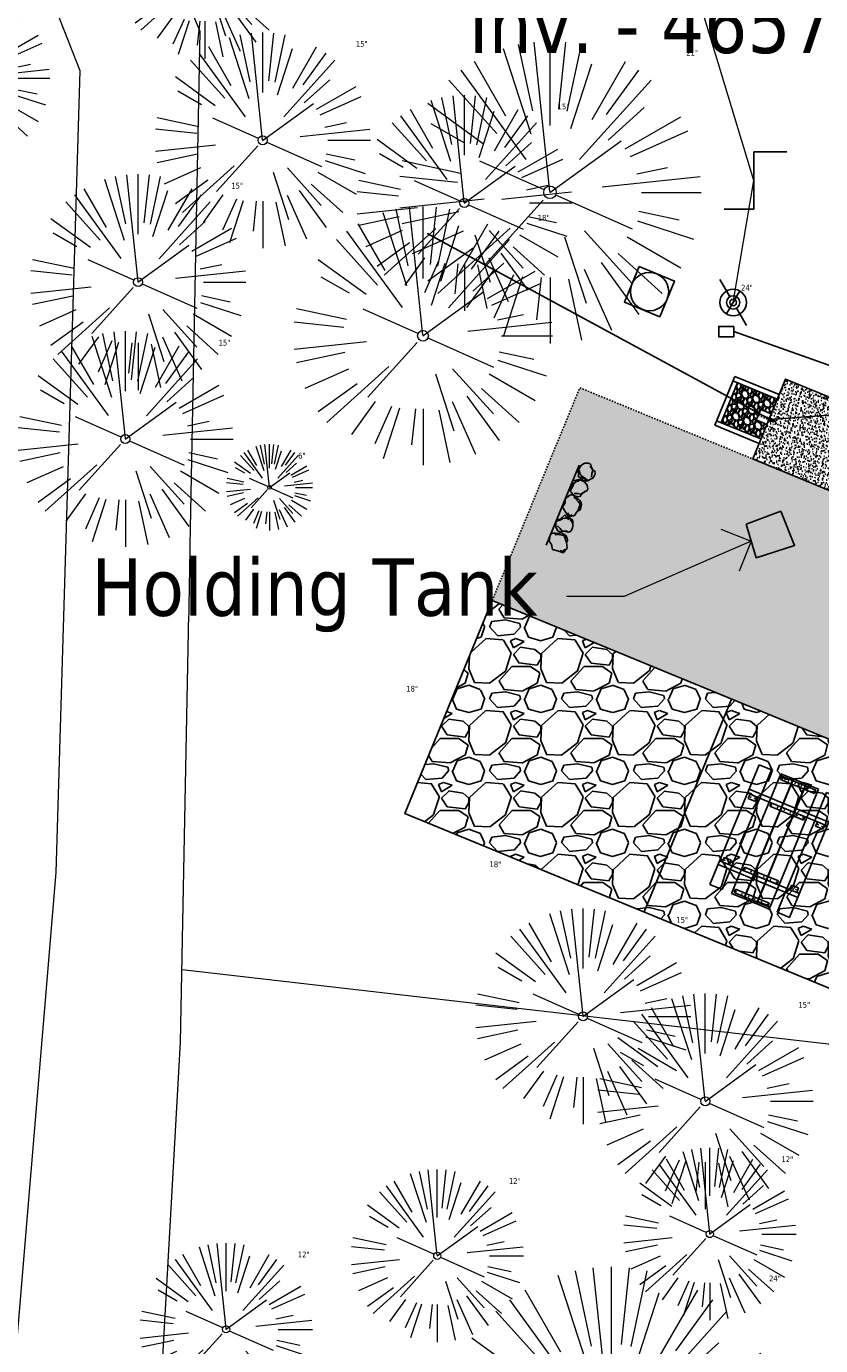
# Model space of a CAD drawing. Header units: feet. Extents: x 1133447 to 1140710, y 647622 to 649877.
# Tile 11 of 84: x 1134484 to 1134539, y 648475 to 648567. Entities that reach past the tile are written whole.
import ezdxf
from ezdxf import colors
from ezdxf.entities.mleader import LeaderData, LeaderLine
from ezdxf.lldxf.tags import DXFTag
from ezdxf.math import Vec2, Vec3

# ---------------------------------------------------------------- set-up
doc = ezdxf.new("R2010")
doc.units = ezdxf.units.FT
doc.header["$MEASUREMENT"] = 0
doc.linetypes.add('HIDDEN4', pattern=[0.09375, 0.0625, -0.03125])
doc.linetypes.add('RAD', pattern=[0.13, 0.08, -0.05])
for name, color, linetype in [('-AGGREGATE', 8, 'Continuous'), ('-BARRIERROCK', 6, 'Continuous'), ('-BOLTS-LAGS-SCREWS', 7, 'Continuous'), ('-CONCRETE', 9, 'Continuous'), ('-HARDWARE', 7, 'Continuous'), ('-TIMBER', 5, 'Continuous'), ('-WOOD', 5, 'Continuous'), ('C-CAMPSITE-PADS', 6, 'Continuous'), ('C-PRKG-ASPH', 8, 'Continuous'), ('C-PRKG-GRVL', 8, 'Continuous'), ('C-PRKG-WHEL-STOP', 9, 'Continuous'), ('C-ROAD-GRVL', 1, 'RAD'), ('C-SWLK-CONC', 6, 'Continuous'), ('C-SWLK-CONC-PATT', 8, 'Continuous'), ('C-SWLK-GRVL-PATT', 8, 'Continuous'), ('C-UTIL-ELEC-MEP', 7, 'UGE (.5x)'), ('C-UTIL-HYDRANT', 5, 'Continuous'), ('C-UTIL-WATER-MEP', 7, 'WATER (.5x)'), ('G-XREF', 7, 'Continuous'), ('L-BARRIERROCK', 6, 'Continuous'), ('V-UTIL-WATR-STRC', 8, 'Continuous')]:
    doc.layers.add(name, color=color, linetype=linetype)
for name, color, linetype, lineweight in [('-ANGLE-IRON', 8, 'Continuous', 25), ('V-SITE-VEGE', 8, 'Continuous', 18), ('V-SITE-VEGE-TEXT', 8, 'Continuous', 18), ('V-UTIL-POWR-LINE-UNDR', 8, 'EXIST_PROP POWER UNDERGROUND LINE 1', 15), ('V-UTIL-WATR-LINE', 8, 'WATER', 15)]:
    doc.layers.add(name, color=color, linetype=linetype, lineweight=lineweight)
doc.layers.add('V-ANNO-TEXT', color=7, linetype='Continuous', lineweight=13, plot=False)
doc.styles.add('SEI-Dim & Leader', font='tahoma.ttf')
doc.styles.get("Standard").update_dxf_attribs({"font": 'arial.ttf'})
tags = doc.linetypes.add('EXIST_PROP POWER UNDERGROUND LINE 1', pattern='A,1.5,-0.2,["P-UG",Standard,S=0.08,R=0,X=-0.1,Y=-0.04],-0.3', length=2).pattern_tags.tags
tags[6] = DXFTag(74, 10)
tags = doc.linetypes.add('UGE (.5x)', pattern='A,0.75,-0.2,["UGE",Standard,S=0.08,R=0,X=-0.1,Y=-0.04],-0.2', length=1.15).pattern_tags.tags
tags[6] = DXFTag(74, 10)
tags = doc.linetypes.add('WATER', pattern='A,1.5,-0.2,["W",Standard,S=0.08,R=0,X=-0.1,Y=-0.04],-0.05', length=1.75).pattern_tags.tags
tags[6] = DXFTag(74, 10)
tags = doc.linetypes.add('WATER (.5x)', pattern='A,0.75,-0.2,["W",Standard,S=0.08,R=0,X=-0.1,Y=-0.04],-0.05', length=1).pattern_tags.tags
tags[6] = DXFTag(74, 10)

# ---------------------------------------------------------------- blocks, each defined once
blk = doc.blocks.new('V-SITE-VEGE-Coniferious Tree 2')
at = {"color": 0, "linetype": 'ByBlock'}
for p, q in [((-0.0003, 0.0026), (-0.0523, 0.4973)), ((0, 0.2219), (0, 0.5)), ((0.0289, 0.2753), (0.0522, 0.4973)), ((-0.0626, 0.1926), (-0.1545, 0.4755)), ((-0.0575, 0.2704), (-0.104, 0.4891)), ((0.0572, 0.2693), (0.1039, 0.4891)), ((-0.146, 0.2528), (-0.25, 0.433)), ((0.0685, 0.211), (0.1382, 0.4256)), ((0.1391, 0.2411), (0.25, 0.433)), ((-0.0791, 0.1089), (-0.2939, 0.4045)), ((0.1869, 0.2573), (0.2939, 0.4045)), ((-0.1757, 0.1951), (-0.3346, 0.3716)), ((0.0978, 0.1086), (0.3345, 0.3716)), ((-0.2201, 0.1599), (-0.4046, 0.2939)), ((0.192, 0.1729), (0.3116, 0.2806)), ((0.2488, 0.1436), (0.433, 0.25)), ((-0.2844, 0.1642), (-0.3931, 0.227)), ((0.2659, 0.1184), (0.4568, 0.2034)), ((-0.0009, -0.0007), (0.235, 0.1707)), ((-0.2961, 0.0629), (-0.4891, 0.1039)), ((-0.0199, 0.0089), (-0.2319, 0.1032)), ((0.2873, 0.0611), (0.3885, 0.0826)), ((-0.306, 0.0322), (-0.4973, 0.0523)), ((0.1731, 0.0182), (0.4972, 0.0523)), ((0.3025, 0), (0.5, 0)), ((-0.2183, -0.0229), (-0.4973, -0.0523)), ((-0.023, -0.0255), (-0.2138, -0.2374)), ((0.0185, -0.0083), (0.272, -0.1211)), ((-0.3022, -0.0642), (-0.4891, -0.1039)), ((0.2936, -0.0624), (0.4274, -0.0908)), ((0.2891, -0.094), (0.4755, -0.1545)), ((-0.2881, -0.1283), (-0.4568, -0.2034)), ((-0.132, -0.1189), (-0.3716, -0.3346)), ((0.0478, -0.1473), (0.1192, -0.3671)), ((0.1144, -0.1271), (0.2718, -0.3019)), ((0.2555, -0.1475), (0.433, -0.25)), ((-0.2545, -0.1849), (-0.4046, -0.2939)), ((0.2254, -0.2029), (0.3716, -0.3346)), ((-0.1843, -0.2536), (-0.2767, -0.3808)), ((0.1131, -0.2541), (0.2033, -0.4568)), ((0.1689, -0.2325), (0.2939, -0.4045)), ((-0.1214, -0.2725), (-0.1856, -0.4168)), ((-0.091, -0.2799), (-0.1545, -0.4755)), ((-0.0297, -0.2818), (-0.0443, -0.4216)), ((0, -0.2818), (0, -0.5)), ((0.061, -0.2873), (0.1039, -0.4891))]:
    blk.add_line(p, q, dxfattribs=at)
blk.add_circle((0, 0), 0.0208)
blk = doc.blocks.new('V-UTIL-IRRI-Spigot')
for points in [[(-1, 1.732), (-0.5, 0.866)], [(-0.5, -0.866), (0.5, 0.866)], [(0.5, -0.866), (1, -1.732)]]:
    blk.add_lwpolyline(points)
for radius in [1, 0.5]:
    blk.add_circle((0, 0), radius)
blk = doc.blocks.new('*U969', base_point=(1134533.417, 648547.604))
at = {"xscale": 0.9237604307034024, "yscale": 0.9237604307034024, "zscale": 0.9237604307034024}
blk.add_blockref('V-UTIL-IRRI-Spigot', (1134533.417, 648547.604), dxfattribs=at)
blk = doc.blocks.new('V-UTIL-WATR-Valve')
for p, q in [((0, 0.0484), (0.0556, 0.0484)), ((0, -0.0484), (0, 0.0484)), ((-0.0494, -0.0484), (0, -0.0484))]:
    blk.add_line(p, q)
blk = doc.blocks.new('*U970', base_point=(1134534.843, 648556.084))
at = {"xscale": 41.34403091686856, "yscale": 41.34403091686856, "zscale": 41.34403091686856}
blk.add_blockref('V-UTIL-WATR-Valve', (1134534.843, 648556.084), dxfattribs=at)
blk = doc.blocks.new('_Open90')
at = {"color": 0, "linetype": 'ByBlock', "lineweight": -2}
for p, q in [((-0.5, 0.5), (0, 0)), ((0, 0), (-1, 0)), ((0, 0), (-0.5, -0.5))]:
    blk.add_line(p, q, dxfattribs=at)
blk = doc.blocks.new('*U1021', base_point=(1134533.417, 648547.604))
at = {"xscale": 0.9237604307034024, "yscale": 0.9237604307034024, "zscale": 0.9237604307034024}
blk.add_blockref('V-UTIL-IRRI-Spigot', (1134533.417, 648547.604), dxfattribs=at)
blk = doc.blocks.new('*U1022', base_point=(1134534.843, 648556.084))
at = {"xscale": 41.34403091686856, "yscale": 41.34403091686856, "zscale": 41.34403091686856}
blk.add_blockref('V-UTIL-WATR-Valve', (1134534.843, 648556.084), dxfattribs=at)
blk = doc.blocks.new("3'_BarrierRock")
at = {"layer": '-BARRIERROCK', "flags": 128}
for points in [[(7.8, -10.8), (15.4, -7), (15.3, 5.8), (15.5, 11.5), (12.6, 13.3), (9.6, 14), (7.9, 15.2), (5, 15.3), (1.2, 13.6), (-1.8, 12.3), (-4.7, 12.5), (-6.5, 12.8), (-9.7, 10.8), (-13.8, 6.6), (-15, 2.5), (-15.3, -0.6), (-14.5, -2.7), (-13.2, -4.4), (-11.7, -10.3), (-10.4, -14.6), (-7.8, -16.4), (-5.7, -17.4), (3.7, -16.3), (7.8, -10.8)], [(-9.7, -10.4), (-10.5, -7.4), (-11.7, -0.9), (-11.8, 1.4), (-12.2, 2.8), (-12.1, 4.3), (-10.7, 6.2), (-9.5, 7.1), (-8.1, 7.9), (-6.4, 9.3), (-4, 11), (-1.8, 12.3)], [(9, 12.6), (12.4, 11.2), (13.2, 9.4), (13.3, 7.7), (13.3, 5.8)]]:
    blk.add_lwpolyline(points, dxfattribs=at)
blk = doc.blocks.new("5'_BarrierRock")
at = {"layer": 'L-BARRIERROCK', "flags": 128}
for points in [[(3.8, 25.2), (-4, 23.4), (-10.8, 21), (-17.7, 19.5), (-22.2, 16.5), (-24.3, 10.3), (-26.1, 0.1), (-25.5, -2.9), (-27, -7), (-29.1, -9.7), (-29.4, -13.3), (-11.1, -24.7), (-9.1, -29.7), (-9.1, -31.5), (-8.8, -33.6), (-1.9, -34.5), (7.7, -31.8), (16, -30), (19.6, -27.4), (27.1, -18.7), (28.9, -9.4), (24.1, -5.6), (22, 1.6), (21.4, 6.1), (20.8, 11.2), (21.1, 15.1), (19, 18.6), (15.2, 22.2), (3.8, 25.2)], [(-24.3, -3.8), (-24.3, 1.3), (-22.2, 8.2), (-18.6, 13.3), (-14.4, 18), (-11.4, 19.8)], [(-20.4, 4.6), (-21.9, -2.6), (-21.3, -6.4), (-20.4, -9.4), (-17.1, -15.7), (-12.9, -19), (-7, -26.8), (-5.5, -29.4), (-3.4, -30.6), (-1.9, -30.6)], [(17.5, 10.9), (21.6, 1.5), (22.6, -6.1), (17.2, -14.2), (15.4, -18.4), (13.4, -22.9), (12.2, -25.6)]]:
    blk.add_lwpolyline(points, dxfattribs=at)
blk = doc.blocks.new('Wheel_Stop')
at = {"layer": 'Defpoints'}
blk.add_line((-36, 6.7), (36, 6.7), dxfattribs=at)
at = {"layer": 'L-BARRIERROCK'}
for name, p, xscale, yscale, zscale, rotation in [("3'_BarrierRock", (-29.4, -2.2), 0.4999999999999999, 0.4999999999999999, 0.4999999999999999, 185.0722838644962), ("5'_BarrierRock", (-14.2, -1.9), 0.25, 0.25, 0.25, 185.0722838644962), ("3'_BarrierRock", (2.7, -1), 0.4999999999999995, 0.4999999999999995, 0.4999999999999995, 145.0722838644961), ("5'_BarrierRock", (19.3, -0.8), 0.25, 0.25, 0.25, 225.0722838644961), ("5'_BarrierRock", (34, -0.2), 0.2499999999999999, 0.2499999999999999, 0.2499999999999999, 307.3245524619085)]:
    blk.add_blockref(name, p, dxfattribs=dict(at, xscale=xscale, yscale=yscale, zscale=zscale, rotation=rotation))
blk = doc.blocks.new('10FT_Precast Table')
at = {"layer": '-ANGLE-IRON'}
for p, q in [((-28.5, 27.1), (-28.5, 33.6)), ((-28.5, 33.6), (-24.5, 33.6)), ((-24.5, 33.6), (-24.5, 27.1)), ((28.5, 27.1), (28.5, 33.6)), ((28.5, 33.6), (32.5, 33.6)), ((32.5, 33.6), (32.5, 27.1)), ((-24.5, 27.1), (-28.5, 27.1)), ((32.5, 27.1), (28.5, 27.1)), ((-49.5, 15.8), (-52.5, 15.8)), ((-52.5, 15.8), (-52.5, -14.7)), ((-49.5, -14.7), (-49.5, 15.8)), ((-25.5, 15.8), (-28.5, 15.8)), ((-28.5, 15.8), (-28.5, -14.7)), ((-25.5, -14.7), (-25.5, 15.8)), ((32.5, 15.8), (29.5, 15.8)), ((29.5, 15.8), (29.5, -14.7)), ((32.5, -14.7), (32.5, 15.8)), ((52.5, 15.8), (49.5, 15.8)), ((49.5, 15.8), (49.5, -14.7)), ((52.5, -14.7), (52.5, 15.8)), ((-52.5, -14.7), (-49.5, -14.7)), ((-28.5, -14.7), (-25.5, -14.7)), ((29.5, -14.7), (32.5, -14.7)), ((49.5, -14.7), (52.5, -14.7)), ((-28.5, -33.6), (-28.5, -27.1)), ((-28.5, -27.1), (-24.5, -27.1)), ((-24.5, -27.1), (-24.5, -33.6)), ((28.5, -33.6), (28.5, -27.1)), ((28.5, -27.1), (32.5, -27.1)), ((32.5, -27.1), (32.5, -33.6)), ((-24.5, -33.6), (-28.5, -33.6)), ((32.5, -33.6), (28.5, -33.6))]:
    blk.add_line(p, q, dxfattribs=at)
at = {"layer": '-BOLTS-LAGS-SCREWS'}
for centre in [(-26.5, 32.1), (-26.5, 28.6), (30.5, 32.1), (30.5, 28.6), (-51, 14.8), (-27, 14.8), (31, 14.8), (51, 14.8), (-51, 9.3), (-51, 3.3), (-27, 9.3), (-27, 3.3), (31, 9.3), (31, 3.3), (51, 9.3), (51, 3.3), (-51, -2.2), (-51, -8.2), (-27, -2.2), (-27, -8.2), (31, -2.2), (31, -8.2), (51, -2.2), (51, -8.2), (-51, -13.7), (-27, -13.7), (31, -13.7), (51, -13.7), (-26.5, -28.6), (-26.5, -32.1), (30.5, -28.6), (30.5, -32.1)]:
    blk.add_circle(centre, 0.156, dxfattribs=at)
at = {"layer": '-CONCRETE'}
for p, q in [((-32, -36), (-32, 36)), ((-28.5, 36), (-28.5, 33.6)), ((32.5, 36), (32.5, 33.6)), ((36, -36), (36, 36)), ((-28.5, -27.1), (-28.5, 27.1)), ((32.5, -27.1), (32.5, 27.1)), ((-28.5, -36), (-28.5, -33.6)), ((32.5, -33.6), (32.5, -36))]:
    blk.add_line(p, q, dxfattribs=at)
at = {"layer": '-TIMBER'}
for p, q in [((-54, 24.7), (-54, 36)), ((-54, 36), (54, 36)), ((54, 24.7), (54, 36)), ((-54, 24.7), (54, 24.7)), ((-54, 6.5), (-54, 17.7)), ((-54, 17.7), (54, 17.7)), ((54, 17.7), (54, 6.5)), ((-54, 6.5), (54, 6.5)), ((-54, -5), (-54, 6.2)), ((-54, 6.2), (54, 6.2)), ((54, 6.2), (54, -5)), ((54, -5), (-54, -5)), ((-54, -16.5), (-54, -5.3)), ((54, -5.3), (-54, -5.3)), ((54, -5.3), (54, -16.5)), ((54, -16.5), (-54, -16.5)), ((-54, -36), (-54, -24.8)), ((-54, -24.8), (54, -24.8)), ((54, -36), (54, -24.8)), ((-54, -36), (54, -36))]:
    blk.add_line(p, q, dxfattribs=at)
blk = doc.blocks.new('HYDRANT & PAD')
at = {"layer": '-AGGREGATE'}
h = blk.add_hatch(dxfattribs=at)
h.set_pattern_fill('GRAVEL', color=256, scale=10)
h.paths.add_polyline_path([(18, 72), (18, 108), (-18, 108), (-18, 72), (-4.8, 72), (-4.8, 81.6), (4.8, 81.6), (4.8, 72)])
at = {"layer": 'C-SWLK-CONC-PATT'}
h = blk.add_hatch(dxfattribs=at)
h.set_pattern_fill('AR-CONC', color=256)
h.set_pattern_definition([(50, (-9267.939, -358120.348), (7.17260183, -0.62752135), [0.75, -8.25]), (355, (-9267.939, -358120.348), (-1.38751334, 7.52192134), [0.6, -6.6]), (100.4514445, (-9267.341, -358120.4), (5.78508847, 6.89439991), [0.63740192, -7.01142112]), (46.1842, (-9267.939, -358118.348), (10.6724133, -1.6551928), [1.125, -12.375]), (96.6356355, (-9267.05, -358118.486), (9.34661946, 9.741186), [0.95610342, -10.5171376]), (351.184164, (-9267.939, -358118.348), (9.34661945, 9.741186), [0.9, -9.9]), (21, (-9266.939, -358118.848), (5.96907052, -4.02618891), [0.75, -8.25]), (326, (-9266.939, -358118.848), (2.43315332, 7.25150045), [0.6, -6.6]), (71.4514447, (-9266.4415, -358119.1835), (8.40222377, 3.22531153), [0.6374019, -7.01142112]), (37.5, (-9267.939, -358120.348), (0.121598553, 3.328938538), [0, -6.52, 0, -6.7, 0, -6.625]), (7.5, (-9267.939, -358120.348), (2.630695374, 3.94411712), [0, -3.82, 0, -6.37, 0, -2.525]), (327.5, (-9270.169, -358120.348), (5.338224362, -0.225548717), [0, -2.5, 0, -7.8, 0, -10.35]), (317.5, (-9271.169, -358120.348), (5.831861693, 1.001049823), [0, -3.25, 0, -5.18, 0, -7.35])])
h.paths.add_polyline_path([(36, 72), (-0.5, 72), (-1.8, 72), (-5.8, 72), (-36, 72), (-36, 0), (36, 0)])
at = {"layer": '-HARDWARE'}
for p, q in [((-0.9, 70.2), (-0.9, 69.5)), ((-0.1, 68.2), (-0.2, 71.2)), ((-0.2, 71.2), (0.3, 71.2)), ((0.3, 71.2), (0.2, 68.2)), ((0.9, 70.2), (0.9, 69.5))]:
    blk.add_line(p, q, dxfattribs=at)
for points in [[(-0.8, 82.6), (-0.8, 82)], [(0.8, 82), (-0.8, 82)], [(-0.6, 81.6), (-0.6, 82)], [(0.6, 81.6), (0.6, 82)], [(0.7, 82.6), (0.7, 82)]]:
    blk.add_lwpolyline(points, dxfattribs=at)
at = {"layer": '-HARDWARE', "linetype": 'HIDDEN4'}
for points in [[(-0.6, 81.6), (-0.6, 72.1)], [(0.6, 81.6), (0.6, 72)]]:
    blk.add_lwpolyline(points, dxfattribs=at)
at = {"layer": '-HARDWARE'}
blk.add_lwpolyline([(0.9, 69.5), (0.8, 68.6, 0.013614), (0.8, 68.5), (0.8, 68.1, -0.014895), (0.8, 68.1), (0.8, 67.7, -0.39687), (0.4, 67.4), (-0.5, 67.4, -0.39687), (-0.8, 67.7), (-0.8, 68.1, -0.014895), (-0.8, 68.1), (-0.8, 68.5, 0.013614), (-0.8, 68.6), (-0.9, 69.5)], format="xyb", dxfattribs=at)
for centre, radius, start, end in [((0, 82.6), 0.794, 340.8718, 199.1282), ((0, 82.6), 0.75, 0, 180), ((0, 71), 1.2, 284.4558, 262.278)]:
    blk.add_arc(centre, radius, start, end, dxfattribs=at)
at = {"layer": '-TIMBER', "flags": 128}
for points in [[(22, 112), (-22, 112)], [(-22, 112), (-22, 72)], [(-18, 112), (-18, 72)], [(18, 112), (18, 72)], [(22, 112), (22, 72)], [(18, 108), (-18, 108)]]:
    blk.add_lwpolyline(points, dxfattribs=at)
at = {"layer": '-WOOD'}
blk.add_lwpolyline([(4.8, 72), (4.8, 81.6), (-4.8, 81.6), (-4.8, 72)], close=True, dxfattribs=at)
at = {"layer": 'C-SWLK-CONC'}
blk.add_lwpolyline([(36, 0), (36, 72), (-36, 72), (-36, 0)], dxfattribs=at)
at = {"layer": 'C-SWLK-CONC', "linetype": 'Continuous'}
blk.add_lwpolyline([(-36, 0), (36, 0)], dxfattribs=at)
blk = doc.blocks.new('C_PBASE-PACTOLA_02403811')
at = {"layer": 'C-CAMPSITE-PADS'}
for points in [[(1134551.806, 648512.414), (1134545.719, 648497.618), (1134510.577, 648512.075), (1134516.664, 648526.872)], [(1134551.806, 648512.414), (1134516.664, 648526.872)]]:
    blk.add_lwpolyline(points, dxfattribs=at)
at = {"layer": 'C-ROAD-GRVL', "flags": 128}
blk.add_lwpolyline([(1134516.664, 648526.872), (1134522.751, 648541.669)], dxfattribs=at)
blk.add_lwpolyline([(1134522.751, 648541.669), (1134571.534, 648521.599, 0.64242), (1134576.849, 648526.568, -0.010238), (1134573.702, 648536.653, 2.682821)], format="xyb", dxfattribs=at)
at = {"layer": 'C-UTIL-ELEC-MEP'}
blk.add_lwpolyline([(1134533.459, 648545.932), (1134532.41, 648545.932), (1134532.41, 648545.218), (1134533.459, 648545.218)], close=True, dxfattribs=at)
blk.add_lwpolyline([(1134533.459, 648545.575), (1134573.466, 648531.393), (1134561.576, 648486.487)], dxfattribs=at)
at = {"layer": 'C-UTIL-WATER-MEP'}
blk.add_line((1134535.992, 648539.464), (1134577.558, 648542.655), dxfattribs=at)
at = {"layer": 'C-UTIL-WATER-MEP', "flags": 128}
blk.add_lwpolyline([(1134535.989, 648539.464), (1134512.13, 648552.403)], dxfattribs=at)
at = {"layer": 'C-UTIL-WATER-MEP'}
blk.add_lwpolyline([(1134526.873, 648550.094), (1134529.34, 648549.08), (1134528.325, 648546.614), (1134525.859, 648547.628)], close=True, dxfattribs=at)
blk.add_circle((1134527.599, 648548.354), 1.333, dxfattribs=at)
at = {"layer": 'Defpoints', "flags": 128}
blk.add_lwpolyline([(1134533.31, 648520.024), (1134527.223, 648505.227)], dxfattribs=at)
at = {"xscale": 0.08333333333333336, "yscale": 0.08333333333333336, "zscale": 0.08333333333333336, "rotation": 247.6375022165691}
blk.add_blockref('10FT_Precast Table', (1134536.278, 648510.152), dxfattribs=at)
at = {"layer": 'C-PRKG-WHEL-STOP', "xscale": 0.08333333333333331, "yscale": 0.08333333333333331, "zscale": 0.08333333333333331, "rotation": 67.63750187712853}
blk.add_blockref('Wheel_Stop', (1134522.078, 648533.296), dxfattribs=at)
at = {"layer": 'C-UTIL-HYDRANT', "xscale": 0.08333333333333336, "yscale": 0.08333333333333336, "zscale": 0.08333333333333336, "rotation": 67.63750187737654}
blk.add_blockref('HYDRANT & PAD', (1134541.464, 648537.214), dxfattribs=at)
blk = doc.blocks.new('C_PHTCH-PACTOLA_02403811')
at = {"layer": 'C-PRKG-ASPH'}
h = blk.add_hatch(dxfattribs=at)
h.set_pattern_fill('ANSI31', color=256, scale=10, angle=70)
edge = h.paths.add_edge_path(flags=16)
edge.add_arc((1135093.567, 648760.357), 542, 143.57036, 153.26644, ccw=False)
edge.add_arc((1135093.567, 648760.357), 542, 133.87428, 143.57036, ccw=False)
edge.add_line((1134717.919, 649151.064), (1134791.744, 649222.044))
edge.add_arc((1134924.815, 649083.638), 192, 124.33581, 133.87428, ccw=False)
edge.add_line((1134816.519, 649242.182), (1134837.543, 649256.543))
edge.add_arc((1134886.615, 649184.703), 87, 64.8666, 124.33581, ccw=False)
edge.add_line((1134923.566, 649263.466), (1134945.863, 649253.006))
edge.add_arc((1134736.897, 648807.587), 492, 56.45912, 64.8666, ccw=False)
edge.add_line((1135008.743, 649217.665), (1135070.902, 649176.459))
edge.add_arc((1135036.645, 649124.783), 62, -10.86803, 56.45912, ccw=False)
edge.add_line((1135097.533, 649113.093), (1135091.831, 649083.396))
edge.add_arc((1135001.481, 649100.742), 92, 337.84863, 349.13197, ccw=False)
edge.add_line((1135086.691, 649066.053), (1135029.435, 648925.412))
edge.add_arc((1134573.749, 649110.923), 492, 335.73595, 337.84863, ccw=False)
edge.add_line((1135022.287, 648908.739), (1134970.106, 648792.978))
edge.add_line((1134970.106, 648792.978), (1134955.071, 648759.623))
edge.add_arc((1134506.533, 648961.806), 492, 331.34656, 335.73595, ccw=False)
edge.add_line((1134938.281, 648725.887), (1134902.771, 648660.902))
edge.add_arc((1134778.161, 648728.993), 142, 305.95733, 331.34656, ccw=False)
edge.add_line((1134861.541, 648614.05), (1134757.484, 648538.566))
edge.add_arc((1134835.579, 648430.909), 133, 125.95733, 166.41717)
edge.add_arc((1134672.278, 648470.364), 35, 244.10856, 346.41717, ccw=False)
edge.add_arc((1134691.462, 648509.913), 78.956, 214.90552, 244.11685, ccw=False)
edge.add_line((1134626.71, 648464.732), (1134623.063, 648469.958))
edge.add_arc((1134821.506, 648608.465), 242, 191.11676, 214.9138, ccw=False)
edge.add_line((1134584.047, 648561.805), (1134566.404, 648651.593))
edge.add_arc((1135049.172, 648746.455), 492, 187.95193, 191.11676, ccw=False)
edge.add_line((1134561.903, 648678.391), (1134552.825, 648743.377))
edge.add_arc((1134842.018, 648783.773), 292, 166.39612, 187.95193, ccw=False)
edge.add_line((1134558.21, 648852.454), (1134566.773, 648887.84))
edge.add_arc((1135093.567, 648760.357), 542, 158.04784, 166.39612, ccw=False)
edge.add_arc((1135093.567, 648760.357), 542, 153.26644, 158.04784, ccw=False)
edge = h.paths.add_edge_path()
edge.add_line((1134664.934, 648091.019), (1134641.754, 648097.237))
edge.add_arc((1135131.442, 647965.879), 507, 154.11549, 164.98406, ccw=False)
edge.add_arc((1135131.442, 647965.879), 507, 153.4315, 154.11549, ccw=False)
edge.add_arc((1134241.514, 648410.91), 488, 333.4315, 338.63837)
edge.add_line((1134695.988, 648233.155), (1134704.112, 648253.926))
edge.add_arc((1134529.028, 648322.406), 188, 338.63837, 377.19547)
edge.add_arc((1134651.306, 648360.247), 60, 17.19547, 74.97266)
edge.add_line((1134666.863, 648418.195), (1134661.501, 648419.806))
edge.add_arc((1134691.489, 648509.945), 94.997, 223.94188, 251.59807, ccw=False)
edge.add_arc((1134691.536, 648509.984), 95.058, 214.9166, 223.93932, ccw=False)
edge.add_line((1134613.59, 648455.575), (1134609.943, 648460.8))
edge.add_arc((1134821.506, 648608.465), 258, 191.11676, 214.9138, ccw=False)
edge.add_line((1134568.347, 648558.72), (1134550.704, 648648.508))
edge.add_arc((1135049.172, 648746.455), 508, 187.95193, 191.11676, ccw=False)
edge.add_line((1134546.057, 648676.178), (1134536.979, 648741.164))
edge.add_arc((1134842.018, 648783.773), 308, 166.39612, 187.95193, ccw=False)
edge.add_line((1134542.659, 648856.217), (1134551.222, 648891.603))
edge.add_arc((1135093.567, 648760.357), 558, 163.92132, 166.39612, ccw=False)
edge.add_arc((1134538.177, 648920.438), 20, 343.92132, 402.76994)
edge.add_line((1134552.859, 648934.019), (1134533.446, 648955.005))
edge.add_arc((1135093.567, 648760.357), 592.978, 146.018742, 160.837099, ccw=False)
edge.add_line((1134601.857, 649091.786), (1134616.583, 649064.034))
edge.add_arc((1134621, 649066.378), 5, 207.95158, 327.07409)
edge.add_arc((1135093.567, 648760.357), 558, 133.87428, 147.07409, ccw=False)
edge.add_line((1134706.83, 649162.598), (1134780.655, 649233.578))
edge.add_arc((1134924.815, 649083.638), 208, 124.33581, 133.87428, ccw=False)
edge.add_line((1134807.494, 649255.394), (1134828.519, 649269.755))
edge.add_arc((1134886.615, 649184.703), 103, 64.8666, 124.33581, ccw=False)
edge.add_line((1134930.362, 649277.951), (1134952.658, 649267.491))
edge.add_arc((1134736.897, 648807.587), 508, 56.45912, 64.8666, ccw=False)
edge.add_line((1135017.583, 649231.001), (1135079.742, 649189.795))
edge.add_arc((1135036.645, 649124.783), 78, -10.86803, 56.45912, ccw=False)
edge.add_line((1135113.246, 649110.076), (1135107.544, 649080.379))
edge.add_arc((1135001.481, 649100.742), 108, 337.84863, 349.13197, ccw=False)
edge.add_line((1135101.51, 649060.02), (1135044.254, 648919.379))
edge.add_arc((1134573.749, 649110.923), 508, 335.73595, 337.84863, ccw=False)
edge.add_line((1135036.873, 648902.164), (1134969.657, 648753.048))
edge.add_arc((1134506.533, 648961.806), 508, 331.34656, 335.73595, ccw=False)
edge.add_line((1134952.322, 648718.215), (1134916.812, 648653.23))
edge.add_arc((1134778.161, 648728.993), 158, 305.95733, 331.34656, ccw=False)
edge.add_line((1134870.936, 648601.099), (1134766.879, 648525.615))
edge.add_arc((1134835.579, 648430.909), 117, 125.95733, 162.26486)
edge.add_arc((1134752.714, 648457.411), 30, 162.26486, 196.80241)
edge.add_arc((1134835.579, 648430.909), 113, 170.92173, 197.54767)
edge.add_line((1134727.837, 648396.84), (1134731.163, 648386.324))
edge.add_arc((1134529.028, 648322.406), 212, 11.34008, 17.54767, ccw=False)
edge.add_arc((1134529.056, 648322.404), 211.973, -20.64909, 11.34215, ccw=False)
edge.add_arc((1134759.869, 648235.315), 34.724, 159.18719, 239.41356)
edge.add_line((1134742.2, 648205.423), (1134709.513, 648185.696))
edge.add_line((1134709.513, 648185.696), (1134698.996, 648181.007))
edge.add_arc((1135131.442, 647965.879), 483, 153.55118, 164.98406)
at = {"layer": 'C-PRKG-GRVL'}
h = blk.add_hatch(dxfattribs=at)
h.set_pattern_fill('AR-SAND', color=256)
h.set_pattern_definition([(37.5, (0, 0), (-0.0629933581, 1.926823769), [0, -1.52, 0, -1.7, 0, -1.625]), (7.5, (0, 0), (1.7697767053, 2.822146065), [0, -0.82, 0, -1.37, 0, -0.525]), (327.5, (-1.23, 0), (3.1141418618, 0.0056590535), [0, -0.5, 0, -1.8, 0, -2.35]), (317.5, (-1.23, 0), (3.0061266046, 0.877675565), [0, -0.25, 0, -1.18, 0, -1.35])])
edge = h.paths.add_edge_path()
edge.add_line((1134580.055, 648500.793), (1134516.648, 648526.879))
edge.add_line((1134516.648, 648526.879), (1134522.751, 648541.669))
edge.add_line((1134522.751, 648541.669), (1134571.534, 648521.599))
edge.add_arc((1134573.056, 648525.298), 4, 247.6375, 378.50756)
edge.add_arc((1134821.506, 648608.465), 258, 198.50756, 207.52676)
edge.add_arc((1134570.543, 648477.673), 25, 27.52676, 67.6375)
at = {"layer": 'C-SWLK-GRVL-PATT'}
h = blk.add_hatch(dxfattribs=at)
h.set_pattern_fill('GRAVEL', color=256, scale=5)
h.set_pattern_definition([(228.012787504, (3.6, 5), (-40, -45), [0.67268, -66.595440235]), (184.969740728, (3.15, 4.5), (60, 5), [1.15434, -114.279623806]), (132.510447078, (2, 4.4), (50, -55), [0.81394, -80.58016298]), (267.273689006, (0.05, 3.15), (5, 100), [1.05119, -104.067790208]), (292.833654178, (0, 2.1), (-25, 60), [1.030775, -102.04686564]), (357.273689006, (0.4, 1.15), (-100, 5), [1.05119, -104.067790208]), (37.694240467, (1.45, 1.1), (-65, -50), [1.390145, -137.624242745]), (72.255328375, (2.55, 1.95), (35, 110), [1.31244, -129.931607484]), (121.429565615, (2.95, 3.2), (-40, 65), [1.05475, -104.420365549]), (175.23635831, (2.4, 4.1), (55, -5), [1.20416, -59.003812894]), (222.397437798, (1.2, 4.2), (-60, -55), [1.55724, -154.166875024]), (138.814074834, (5, 3.1), (-35, 30), [0.531505, -52.619224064]), (171.46923439, (4.6, 3.45), (65, -10), [1.011185, -100.10755708]), (225, (3.6, 3.6), (-6e-16, -5), [0.707105, -6.363962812]), (203.198590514, (3.25, 4.2), (25, 10), [0.38079, -37.69807553]), (291.80140949, (2.9, 4.05), (-5, 15), [0.538515, -26.387309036]), (30.96375653, (3.1, 3.55), (15, 10), [0.874645, -28.280114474]), (161.56505118, (3.85, 4), (10, -5), [0.632455, -15.1789333]), (16.389540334, (0, 4.05), (50, 15), [0.886, -87.714225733]), (70.346175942, (0.85, 4.3), (-20.00000000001, -55.00000000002), [0.743305, -73.587038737]), (293.198590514, (3.85, 5), (-10, 25), [0.761575, -37.31729053]), (343.610459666, (4.15, 4.3), (-50, 15), [0.886, -87.714225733]), (339.44395478, (0, 0.95), (-25, 10), [0.8544, -41.865618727]), (294.77514057, (0.8, 0.65), (-25, 55), [0.71589, -70.873215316]), (66.801409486, (3.9, 0), (10, 25), [0.761575, -37.31729053]), (17.354024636, (4.2, 0.7), (-65, -20), [0.838155, -82.977118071]), (69.44395478, (1.45, 0), (-10, -25), [0.4272, -42.292818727]), (101.30993247, (3.6, 0), (-5, 20), [0.25495, -25.240147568]), (165.96375653, (3.55, 0.25), (15, -5), [1.030775, -19.584753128]), (186.009005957, (2.55, 0.5), (50, 5), [0.95525, -94.569615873]), (303.69006753, (3.1, 3.1), (-5, 10), [0.72111, -17.306646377]), (353.157226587, (3.5, 2.5), (85, -10), [1.25897, -124.63781312]), (60.9453959, (4.75, 2.35), (-20, -35), [0.51478, -50.963370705]), (90, (5, 2.8), (-5, 5), [0.3, -4.7]), (120.256437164, (2.45, 0.65), (20, -35), [0.69462, -68.767599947]), (48.012787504, (2.1, 1.25), (40, 45), [1.34536, -65.922760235]), (0, (3, 2.25), (5, 5), [1.3, -3.7]), (325.30484647, (4.3, 2.25), (50, -35), [0.79057, -78.266371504]), (254.0546041, (4.95, 1.8), (-5, -20), [0.72801, -35.672539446]), (207.645975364, (4.75, 1.1), (-95, -50), [1.185325, -117.347370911]), (175.42607874, (3.7, 0.55), (-65, 5), [1.253995, -124.14536704])])
h.paths.add_polyline_path([(1134510.577, 648512.075), (1134516.664, 648526.872), (1134551.806, 648512.414), (1134545.719, 648497.618)])
blk = doc.blocks.new('C_XBASE-PACTOLA_02403811')
at = {"layer": 'V-UTIL-POWR-LINE-UNDR', "flags": 128}
for points in [[(1134473.065, 648231.485), (1134478.456, 648413.899), (1134486.336, 648507.967), (1134488.001, 648563.715), (1134458.972, 648637.478), (1134452.335, 648694.364), (1134469.756, 648757.01), (1134484.27, 648785.604), (1134490.079, 648837.103), (1134491.323, 648874.399), (1134488.843, 648927.995), (1134492.851, 649108.173)], [(1134559.773, 648493.765), (1134495.094, 648501.206)]]:
    blk.add_lwpolyline(points, dxfattribs=at)
at = {"layer": 'V-UTIL-WATR-LINE', "flags": 128}
blk.add_lwpolyline([(1134533.417, 648547.604), (1134534.843, 648556.084), (1134510.788, 648635.474), (1134497.967, 648721.634), (1134522.21, 648792.11)], dxfattribs=at)
at = {"layer": 'V-UTIL-WATR-STRC', "flags": 128}
blk.add_lwpolyline([(1134534.315, 648532.176), (1134536.719, 648533.087), (1134537.684, 648530.71), (1134535.021, 648529.852)], close=True, dxfattribs=at)
at = {"layer": 'V-SITE-VEGE', "rotation": 8.537736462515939e-07}
for p, xscale, yscale, zscale in [((1134496.687, 648570.553), 11.99985504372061, 11.99985504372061, 11.99985504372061), ((1134479.892, 648563.192), 11.99985504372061, 11.99985504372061, 11.99985504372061), ((1134531.788, 648482.829), 11.99985504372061, 11.99985504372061, 11.99985504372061), ((1134512.841, 648481.316), 11.99985504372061, 11.99985504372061, 11.99985504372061), ((1134498.157, 648476.202), 11.99985504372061, 11.99985504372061, 11.99985504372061), ((1134524.947, 648468.538), 23.99971008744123, 23.99971008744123, 23.99971008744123)]:
    blk.add_blockref('V-SITE-VEGE-Coniferious Tree 2', p, dxfattribs=dict(at, xscale=xscale, yscale=yscale, zscale=zscale))
at = {"layer": 'V-SITE-VEGE'}
for p, xscale, yscale, zscale in [((1134500.701, 648558.879), 14.99981880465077, 14.99981880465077, 14.99981880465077), ((1134520.681, 648555.258), 20.99974632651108, 20.99974632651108, 20.99974632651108), ((1134514.725, 648554.521), 14.99981880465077, 14.99981880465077, 14.99981880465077), ((1134492.037, 648549.015), 14.99981880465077, 14.99981880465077, 14.99981880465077), ((1134511.85, 648545.284), 17.99978256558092, 17.99978256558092, 17.99978256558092), ((1134522.98, 648497.96), 14.99981880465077, 14.99981880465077, 14.99981880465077), ((1134531.475, 648492.057), 14.99981880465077, 14.99981880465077, 14.99981880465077)]:
    blk.add_blockref('V-SITE-VEGE-Coniferious Tree 2', p, dxfattribs=dict(at, xscale=xscale, yscale=yscale, zscale=zscale))
at = {"layer": 'V-UTIL-WATR-STRC'}
for name, p in [('*U970', (1134534.843, 648556.084)), ('*U1022', (1134534.843, 648556.084)), ('*U969', (1134533.417, 648547.604)), ('*U1021', (1134533.417, 648547.604))]:
    blk.add_blockref(name, p, dxfattribs=at)
for name, p, xscale, yscale, zscale in [('V-UTIL-WATR-Valve', (1134534.843, 648556.084), 41.34403091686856, 41.34403091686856, 41.34403091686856), ('V-UTIL-IRRI-Spigot', (1134533.417, 648547.604), 0.4618802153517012, 0.4618802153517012, 0.4618802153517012)]:
    blk.add_blockref(name, p, dxfattribs=dict(at, xscale=xscale, yscale=yscale, zscale=zscale))
at = {"layer": 'V-SITE-VEGE-TEXT', "char_height": 0.4, "attachment_point": 7, "style": 'SEI-Dim & Leader'}
for s, insert in [('15"', (1134507.18, 648565.379)), ('21"', (1134530.152, 648564.758)), ('15"', (1134521.204, 648561.021)), ('15"', (1134498.516, 648555.515)), ('18"', (1134519.825, 648553.284)), ('24"', (1134533.964, 648548.433)), ('15"', (1134497.633, 648544.602)), ('6"', (1134503.164, 648536.742)), ('18"', (1134516.474, 648508.331)), ('15"', (1134529.459, 648504.46)), ('15"', (1134537.954, 648498.557)), ('12"', (1134536.772, 648487.829)), ('12"', (1134517.825, 648486.316)), ('12"', (1134503.141, 648481.202)), ('24"', (1134535.914, 648479.538))]:
    blk.add_mtext(s, dxfattribs=dict(at, insert=insert))
at = {"layer": 'V-ANNO-TEXT'}
ml = blk.add_multileader_mtext('Standard', dxfattribs=at)
ml.set_content('Inv. - 4657.93', color=256, style='SEI-Dim & Leader')
ml.set_leader_properties(color=256, linetype='ByLayer', lineweight=-1)
ml.set_arrow_properties(name='OPEN90')
ml.build(insert=Vec2(0, 0))
ml.multileader.update_dxf_attribs({"text_left_attachment_type": 2, "text_right_attachment_type": 2, "dogleg_length": 0.1, "arrow_head_size": 3.2, "scale": 40})
ctx = ml.context
ctx.base_point, ctx.scale, ctx.arrow_head_size, ctx.plane_origin = Vec3(1134511.826, 648566.866, -4640.118), 40, 3.2, Vec3(1134564.928, 648550.992, -4640.118)
ctx.left_attachment, ctx.right_attachment, ctx.text_align_type = 2, 2, 2
notes = []
notes.append((ctx, [(0, (1, 1, 0), (1134553.914, 648566.866, -4640.118), (-1, 0), 4, [(0, [(1134564.928, 648550.992, -4640.118)], 0, [])])]))
ctx.mtext.insert, ctx.mtext.alignment, ctx.mtext.flow_direction = Vec3(1134547.914, 648568.949, -4640.118), 3, 5
for ctx, leaders in notes:
    for number, flags, end, landing, length, lines in leaders:
        leader = LeaderData()
        leader.index, (leader.has_last_leader_line, leader.has_dogleg_vector, leader.attachment_direction) = number, flags
        leader.last_leader_point, leader.dogleg_vector, leader.dogleg_length = Vec3(end), Vec3(landing), length
        for number, points, colour, breaks in lines:
            line = LeaderLine()
            line.index, line.vertices, line.color, line.breaks = number, Vec3.list(points), colors.encode_raw_color(colour), breaks
            leader.lines.append(line)
        ctx.leaders.append(leader)
ml = blk.add_multileader_mtext('Standard', dxfattribs=at)
ml.set_content('Holding Tank', color=256, style='SEI-Dim & Leader')
ml.set_leader_properties(color=256, linetype='ByLayer', lineweight=-1)
ml.set_arrow_properties(name='OPEN90')
ml.build(insert=Vec2(0, 0))
ml.multileader.update_dxf_attribs({"text_left_attachment_type": 2, "text_right_attachment_type": 2, "dogleg_length": 0.1, "arrow_head_size": 3.2, "scale": 40})
ctx = ml.context
ctx.base_point, ctx.scale, ctx.arrow_head_size, ctx.plane_origin = Vec3(1134486.126, 648527.161), 40, 3.2, Vec3(1134534.668, 648531.014)
ctx.left_attachment, ctx.right_attachment, ctx.text_align_type = 2, 2, 2
notes = []
notes.append((ctx, [(0, (1, 1, 0), (1134525.828, 648527.161), (-1, 0), 4, [(0, [(1134534.668, 648531.014)], 0, [])])]))
ctx.mtext.insert, ctx.mtext.alignment, ctx.mtext.flow_direction = Vec3(1134519.828, 648529.819), 3, 5
ctx.mtext.has_bg_fill, ctx.mtext.bg_color, ctx.mtext.bg_scale_factor, ctx.mtext.bg_transparency, ctx.mtext.use_window_bg_color = 1, -1073741824, 1.1, 0, 1
for ctx, leaders in notes:
    for number, flags, end, landing, length, lines in leaders:
        leader = LeaderData()
        leader.index, (leader.has_last_leader_line, leader.has_dogleg_vector, leader.attachment_direction) = number, flags
        leader.last_leader_point, leader.dogleg_vector, leader.dogleg_length = Vec3(end), Vec3(landing), length
        for number, points, colour, breaks in lines:
            line = LeaderLine()
            line.index, line.vertices, line.color, line.breaks = number, Vec3.list(points), colors.encode_raw_color(colour), breaks
            leader.lines.append(line)
        ctx.leaders.append(leader)
at = {"layer": 'V-UTIL-WATR-STRC', "flags": 128}
blk.add_lwpolyline([(1134534.315, 648532.176), (1134536.719, 648533.087), (1134537.684, 648530.71), (1134535.021, 648529.852)], close=True, dxfattribs=at)
at = {"layer": 'V-SITE-VEGE-TEXT', "char_height": 0.4, "attachment_point": 7, "style": 'SEI-Dim & Leader'}
for s, insert in [('12"', (1134514.972, 648525.579)), ('18"', (1134510.685, 648520.537))]:
    blk.add_mtext(s, dxfattribs=dict(at, insert=insert))
at = {"layer": 'V-ANNO-TEXT'}
ml = blk.add_multileader_mtext('Standard', dxfattribs=at)
ml.set_content('Holding Tank', color=256, style='SEI-Dim & Leader')
ml.set_leader_properties(color=256, linetype='ByLayer', lineweight=-1)
ml.set_arrow_properties(name='OPEN90')
ml.build(insert=Vec2(0, 0))
ml.multileader.update_dxf_attribs({"text_left_attachment_type": 2, "text_right_attachment_type": 2, "dogleg_length": 0.1, "arrow_head_size": 3.2, "scale": 40})
ctx = ml.context
ctx.base_point, ctx.scale, ctx.arrow_head_size, ctx.plane_origin = Vec3(1134486.126, 648527.161), 40, 3.2, Vec3(1134534.668, 648531.014)
ctx.left_attachment, ctx.right_attachment, ctx.text_align_type = 2, 2, 2
notes = []
notes.append((ctx, [(0, (1, 1, 0), (1134525.828, 648527.161), (-1, 0), 4, [(0, [(1134534.668, 648531.014)], 0, [])])]))
ctx.mtext.insert, ctx.mtext.alignment, ctx.mtext.flow_direction = Vec3(1134519.828, 648529.819), 3, 5
ctx.mtext.has_bg_fill, ctx.mtext.bg_color, ctx.mtext.bg_scale_factor, ctx.mtext.bg_transparency, ctx.mtext.use_window_bg_color = 1, -1073741824, 1.1, 0, 1
for ctx, leaders in notes:
    for number, flags, end, landing, length, lines in leaders:
        leader = LeaderData()
        leader.index, (leader.has_last_leader_line, leader.has_dogleg_vector, leader.attachment_direction) = number, flags
        leader.last_leader_point, leader.dogleg_vector, leader.dogleg_length = Vec3(end), Vec3(landing), length
        for number, points, colour, breaks in lines:
            line = LeaderLine()
            line.index, line.vertices, line.color, line.breaks = number, Vec3.list(points), colors.encode_raw_color(colour), breaks
            leader.lines.append(line)
        ctx.leaders.append(leader)
at = {"layer": 'V-UTIL-POWR-LINE-UNDR', "flags": 128}
blk.add_lwpolyline([(1134480.128, 648231.491), (1134494.996, 648496.169), (1134496.355, 648566.444), (1134464.634, 648641.533), (1134459.677, 648691.598), (1134473.793, 648747.277), (1134487.669, 648772.876), (1134492.622, 648802.572), (1134496.091, 648841.019), (1134500.796, 648860.321), (1134494.587, 648928.38), (1134495.611, 649027.118), (1134495.955, 649106.737), (1134599.221, 649131.498), (1134637.553, 649168.542), (1134656.34, 649214.885), (1134694.635, 649279.085), (1134746.478, 649319.733), (1134803.106, 649342.846), (1134848.625, 649349.478), (1134877.799, 649337.897), (1134908.973, 649315.133), (1134965.724, 649315.532), (1135021.655, 649297.834), (1135074.571, 649267.299), (1135109.815, 649210.949), (1135119.856, 649164.359), (1135144.601, 649102.15)], dxfattribs=at)
at = {"layer": 'V-SITE-VEGE', "xscale": 14.99981880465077, "yscale": 14.99981880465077, "zscale": 14.99981880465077}
blk.add_blockref('V-SITE-VEGE-Coniferious Tree 2', (1134491.154, 648538.102), dxfattribs=at)
at = {"layer": 'V-SITE-VEGE', "xscale": 5.999927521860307, "yscale": 5.999927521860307, "zscale": 5.999927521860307, "rotation": 8.537736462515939e-07}
blk.add_blockref('V-SITE-VEGE-Coniferious Tree 2', (1134501.172, 648534.742), dxfattribs=at)

msp = doc.modelspace()

# ---------------------------------------------------------------- block references
at = {"layer": 'G-XREF'}
msp.add_blockref('C_XBASE-PACTOLA_02403811', (0, 0), dxfattribs=at)

# ---------------------------------------------------------------- next in the draw order: block references
for name in ['C_PBASE-PACTOLA_02403811', 'C_PHTCH-PACTOLA_02403811']:
    msp.add_blockref(name, (0, 0), dxfattribs=at)

doc.saveas('drawing.dxf')
